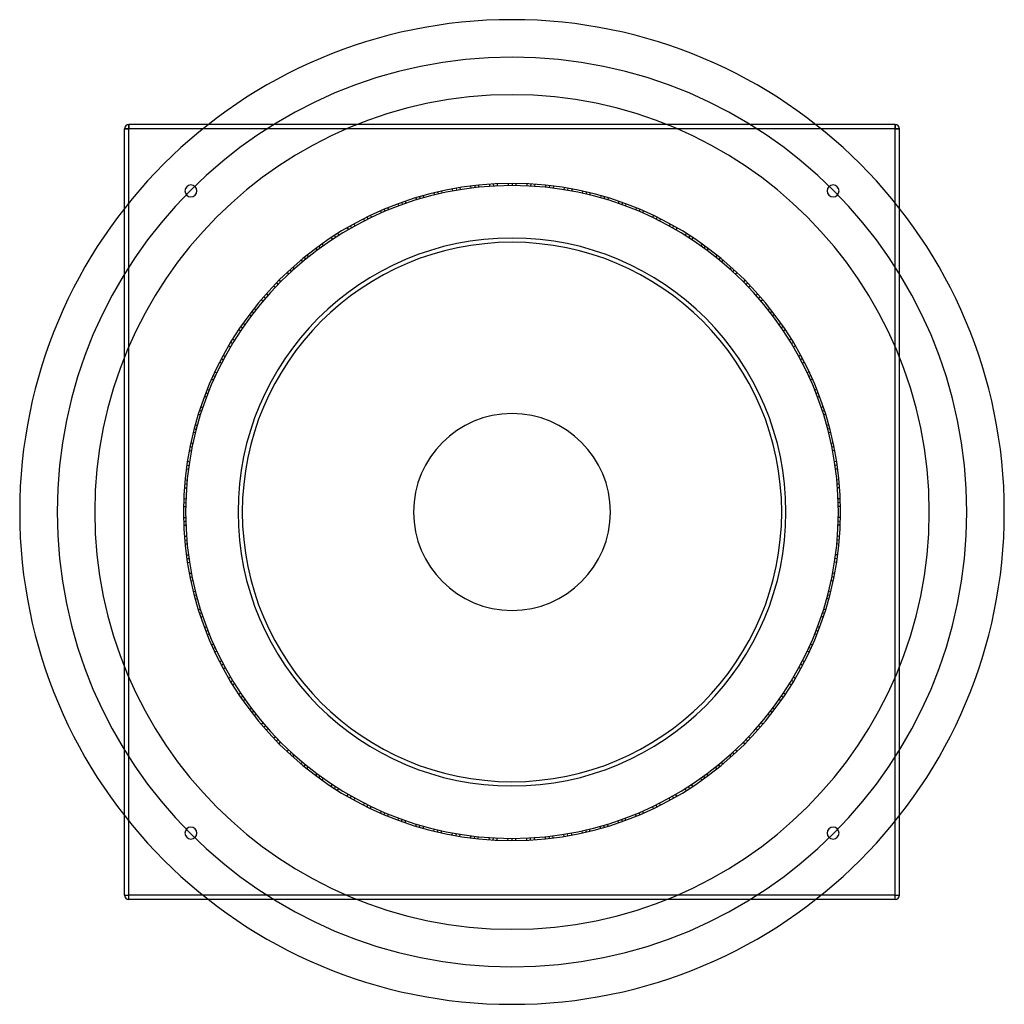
# Model space of a CAD drawing. Header units: millimetres. Extents: x -575 to 575, y -575 to 575.
import ezdxf

# ---------------------------------------------------------------- set-up
doc = ezdxf.new("R2010")
doc.units = ezdxf.units.MM
doc.layers.add('HIDDEN', color=7, linetype='Continuous')
doc.layers.add('THICK', color=7, linetype='Continuous')

msp = doc.modelspace()

# ---------------------------------------------------------------- linework, layer by layer
at = {"layer": 'HIDDEN'}
for p, q in [((-447.5, 452.5), (-447.5, 452.5)), ((-447.5, 447.5), (-447.5, 452.5)), ((354.8, 452.5), (-354.8, 452.5)), ((447.5, 452.5), (447.5, 452.5)), ((447.5, 447.5), (447.5, 452.5)), ((-452.5, 447.5), (-447.5, 447.5)), ((-452.5, 447.5), (-452.5, 447.5)), ((-447.5, -447.5), (-447.5, 447.5)), ((447.5, 447.5), (-447.5, 447.5)), ((361.1, 447.5), (-361.1, 447.5)), ((447.5, -447.5), (447.5, 447.5)), ((447.5, 447.5), (452.5, 447.5)), ((452.5, 447.5), (452.5, 447.5)), ((-48.3, 380.7), (-47.9, 378.2)), ((-48.3, 380.7), (-47.9, 378.2)), ((-48.3, 380.7), (-47.9, 378.2)), ((-43.6, 381.3), (-43.4, 378.8)), ((-43.6, 381.3), (-43.4, 378.8)), ((-43.6, 381.3), (-43.4, 378.8)), ((-43.6, 381.3), (-43.4, 378.8)), ((-39.2, 381.7), (-39.1, 379.2)), ((-39.2, 381.7), (-39.1, 379.2)), ((-39.2, 381.7), (-39.1, 379.2)), ((-26.3, 382.8), (-26.2, 380.4)), ((-26.3, 382.8), (-26.2, 380.4)), ((-21.9, 383.1), (-21.8, 380.6)), ((-21.9, 383.1), (-21.8, 380.6)), ((-21.9, 383.1), (-21.8, 380.6)), ((-21.9, 383.1), (-21.8, 380.6)), ((-21.9, 383.1), (-21.8, 380.6)), ((-21.9, 383.1), (-21.8, 380.6)), ((-17.2, 383.4), (-17.4, 380.9)), ((-17.2, 383.4), (-17.4, 380.9)), ((-4.6, 383.7), (-4.4, 381.2)), ((-4.6, 383.7), (-4.4, 381.2)), ((-4.6, 383.7), (-4.4, 381.2)), ((0.2, 383.7), (0, 381.2)), ((0.2, 383.7), (0, 381.2)), ((0.2, 383.7), (0, 381.2)), ((0.2, 383.7), (0, 381.2)), ((4.6, 383.7), (4.4, 381.2)), ((4.6, 383.7), (4.4, 381.2)), ((4.6, 383.7), (4.4, 381.2)), ((17.5, 383.3), (17.4, 380.9)), ((17.5, 383.3), (17.4, 380.9)), ((21.9, 383.1), (21.8, 380.6)), ((21.9, 383.1), (21.8, 380.6)), ((21.9, 383.1), (21.8, 380.6)), ((21.9, 383.1), (21.8, 380.6)), ((21.9, 383.1), (21.8, 380.6)), ((21.9, 383.1), (21.8, 380.6)), ((26.6, 382.8), (26.2, 380.4)), ((26.6, 382.8), (26.2, 380.4)), ((39.2, 381.7), (39.1, 379.2)), ((39.2, 381.7), (39.1, 379.2)), ((39.2, 381.7), (39.1, 379.2)), ((43.9, 381.2), (43.5, 378.8)), ((43.9, 381.2), (43.5, 378.8)), ((43.9, 381.2), (43.5, 378.8)), ((43.9, 381.2), (43.5, 378.8)), ((48.3, 380.7), (47.9, 378.2)), ((48.3, 380.7), (47.9, 378.2)), ((48.3, 380.7), (47.9, 378.2)), ((-108.1, 368.2), (-107.4, 365.8)), ((-108.1, 368.2), (-107.4, 365.8)), ((-108.1, 368.2), (-107.4, 365.8)), ((-108.1, 368.2), (-107.4, 365.8)), ((-108.1, 368.2), (-107.4, 365.8)), ((-108.1, 368.2), (-107.4, 365.8)), ((-103.6, 369.5), (-103.2, 367)), ((-103.6, 369.5), (-103.2, 367)), ((-91.4, 372.7), (-90.7, 370.3)), ((-91.4, 372.7), (-90.7, 370.3)), ((-91.4, 372.7), (-90.7, 370.3)), ((-86.7, 373.8), (-86.3, 371.3)), ((-86.7, 373.8), (-86.3, 371.3)), ((-86.7, 373.8), (-86.3, 371.3)), ((-86.7, 373.8), (-86.3, 371.3)), ((-82.5, 374.8), (-82, 372.3)), ((-82.5, 374.8), (-82, 372.3)), ((-82.5, 374.8), (-82, 372.3)), ((-69.8, 377.4), (-69.3, 374.9)), ((-69.8, 377.4), (-69.3, 374.9)), ((-65.4, 378.1), (-65, 375.7)), ((-65.4, 378.1), (-65, 375.7)), ((-65.4, 378.1), (-65, 375.7)), ((-65.4, 378.1), (-65, 375.7)), ((-65.4, 378.1), (-65, 375.7)), ((-65.4, 378.1), (-65, 375.7)), ((-60.8, 378.9), (-60.7, 376.4)), ((-60.8, 378.9), (-60.7, 376.4)), ((61.1, 378.9), (60.7, 376.4)), ((61.1, 378.9), (60.7, 376.4)), ((65.4, 378.1), (65, 375.7)), ((65.4, 378.1), (65, 375.7)), ((65.4, 378.1), (65, 375.7)), ((65.4, 378.1), (65, 375.7)), ((65.4, 378.1), (65, 375.7)), ((65.4, 378.1), (65, 375.7)), ((70.1, 377.3), (69.4, 374.9)), ((70.1, 377.3), (69.4, 374.9)), ((82.5, 374.8), (82, 372.3)), ((82.5, 374.8), (82, 372.3)), ((82.5, 374.8), (82, 372.3)), ((87.1, 373.7), (86.4, 371.3)), ((87.1, 373.7), (86.4, 371.3)), ((87.1, 373.7), (86.4, 371.3)), ((87.1, 373.7), (86.4, 371.3)), ((91.4, 372.7), (90.7, 370.3)), ((91.4, 372.7), (90.7, 370.3)), ((91.4, 372.7), (90.7, 370.3)), ((103.9, 369.4), (103.2, 367)), ((103.9, 369.4), (103.2, 367)), ((108.1, 368.2), (107.4, 365.8)), ((108.1, 368.2), (107.4, 365.8)), ((108.1, 368.2), (107.4, 365.8)), ((108.1, 368.2), (107.4, 365.8)), ((108.1, 368.2), (107.4, 365.8)), ((108.1, 368.2), (107.4, 365.8)), ((-447.5, -361.1), (-447.5, 361.1)), ((-133.3, 359.9), (-132.3, 357.6)), ((-133.3, 359.9), (-132.3, 357.6)), ((-133.3, 359.9), (-132.3, 357.6)), ((-128.8, 361.5), (-128.1, 359.1)), ((-128.8, 361.5), (-128.1, 359.1)), ((-128.8, 361.5), (-128.1, 359.1)), ((-128.8, 361.5), (-128.1, 359.1)), ((-124.6, 362.9), (-123.9, 360.5)), ((-124.6, 362.9), (-123.9, 360.5)), ((-124.6, 362.9), (-123.9, 360.5)), ((-112.3, 366.9), (-111.6, 364.5)), ((-112.3, 366.9), (-111.6, 364.5)), ((112.6, 366.9), (111.6, 364.5)), ((112.6, 366.9), (111.6, 364.5)), ((124.6, 362.9), (123.9, 360.5)), ((124.6, 362.9), (123.9, 360.5)), ((124.6, 362.9), (123.9, 360.5)), ((129.1, 361.4), (128.1, 359.1)), ((129.1, 361.4), (128.1, 359.1)), ((129.1, 361.4), (128.1, 359.1)), ((129.1, 361.4), (128.1, 359.1)), ((133.3, 359.9), (132.3, 357.6)), ((133.3, 359.9), (132.3, 357.6)), ((133.3, 359.9), (132.3, 357.6)), ((447.5, -361.1), (447.5, 361.1)), ((-452.5, -354.8), (-452.5, 354.8)), ((-165.2, 346.4), (-164.2, 344.1)), ((-165.2, 346.4), (-164.2, 344.1)), ((-165.2, 346.4), (-164.2, 344.1)), ((-153.4, 351.7), (-152.4, 349.4)), ((-153.4, 351.7), (-152.4, 349.4)), ((-149.4, 353.5), (-148.4, 351.2)), ((-149.4, 353.5), (-148.4, 351.2)), ((-149.4, 353.5), (-148.4, 351.2)), ((-149.4, 353.5), (-148.4, 351.2)), ((-149.4, 353.5), (-148.4, 351.2)), ((-149.4, 353.5), (-148.4, 351.2)), ((-145, 355.3), (-144.3, 352.9)), ((-145, 355.3), (-144.3, 352.9)), ((145.3, 355.2), (144.3, 352.9)), ((145.3, 355.2), (144.3, 352.9)), ((149.4, 353.5), (148.4, 351.2)), ((149.4, 353.5), (148.4, 351.2)), ((149.4, 353.5), (148.4, 351.2)), ((149.4, 353.5), (148.4, 351.2)), ((149.4, 353.5), (148.4, 351.2)), ((149.4, 353.5), (148.4, 351.2)), ((153.7, 351.6), (152.5, 349.4)), ((153.7, 351.6), (152.5, 349.4)), ((165.2, 346.4), (164.2, 344.1)), ((165.2, 346.4), (164.2, 344.1)), ((165.2, 346.4), (164.2, 344.1)), ((452.5, -354.8), (452.5, 354.8)), ((-188.7, 334.1), (-187.5, 332)), ((-188.7, 334.1), (-187.5, 332)), ((-188.7, 334.1), (-187.5, 332)), ((-188.7, 334.1), (-187.5, 332)), ((-188.7, 334.1), (-187.5, 332)), ((-188.7, 334.1), (-187.5, 332)), ((-184.6, 336.4), (-183.6, 334.1)), ((-184.6, 336.4), (-183.6, 334.1)), ((-173.4, 342.3), (-172.2, 340.2)), ((-173.4, 342.3), (-172.2, 340.2)), ((-173.4, 342.3), (-172.2, 340.2)), ((-169.2, 344.5), (-168.2, 342.1)), ((-169.2, 344.5), (-168.2, 342.1)), ((-169.2, 344.5), (-168.2, 342.1)), ((-169.2, 344.5), (-168.2, 342.1)), ((169.5, 344.3), (168.2, 342.1)), ((169.5, 344.3), (168.2, 342.1)), ((169.5, 344.3), (168.2, 342.1)), ((169.5, 344.3), (168.2, 342.1)), ((173.4, 342.3), (172.2, 340.2)), ((173.4, 342.3), (172.2, 340.2)), ((173.4, 342.3), (172.2, 340.2)), ((184.9, 336.3), (183.6, 334.1)), ((184.9, 336.3), (183.6, 334.1)), ((188.7, 334.1), (187.5, 332)), ((188.7, 334.1), (187.5, 332)), ((188.7, 334.1), (187.5, 332)), ((188.7, 334.1), (187.5, 332)), ((188.7, 334.1), (187.5, 332)), ((188.7, 334.1), (187.5, 332)), ((-207.3, 322.9), (-206.1, 320.7)), ((-207.3, 322.9), (-206.1, 320.7)), ((-207.3, 322.9), (-206.1, 320.7)), ((-207.3, 322.9), (-206.1, 320.7)), ((-203.6, 325.3), (-202.4, 323.1)), ((-203.6, 325.3), (-202.4, 323.1)), ((-203.6, 325.3), (-202.4, 323.1)), ((-192.5, 332), (-191.3, 329.8)), ((-192.5, 332), (-191.3, 329.8)), ((192.8, 331.8), (191.3, 329.8)), ((192.8, 331.8), (191.3, 329.8)), ((203.6, 325.3), (202.4, 323.1)), ((203.6, 325.3), (202.4, 323.1)), ((203.6, 325.3), (202.4, 323.1)), ((207.6, 322.7), (206.1, 320.7)), ((207.6, 322.7), (206.1, 320.7)), ((207.6, 322.7), (206.1, 320.7)), ((207.6, 322.7), (206.1, 320.7)), ((-221.7, 313.2), (-220.5, 311)), ((-221.7, 313.2), (-220.5, 311)), ((-211.3, 320.3), (-209.8, 318.3)), ((-211.3, 320.3), (-209.8, 318.3)), ((-211.3, 320.3), (-209.8, 318.3)), ((211.3, 320.3), (209.8, 318.3)), ((211.3, 320.3), (209.8, 318.3)), ((211.3, 320.3), (209.8, 318.3)), ((222, 313), (220.5, 311)), ((222, 313), (220.5, 311)), ((-239.4, 300), (-237.9, 297.9)), ((-239.4, 300), (-237.9, 297.9)), ((-239.4, 300), (-237.9, 297.9)), ((-229.1, 307.9), (-227.6, 305.8)), ((-229.1, 307.9), (-227.6, 305.8)), ((-225.6, 310.5), (-224.1, 308.4)), ((-225.6, 310.5), (-224.1, 308.4)), ((-225.6, 310.5), (-224.1, 308.4)), ((-225.6, 310.5), (-224.1, 308.4)), ((-225.6, 310.5), (-224.1, 308.4)), ((-225.6, 310.5), (-224.1, 308.4)), ((225.6, 310.5), (224.1, 308.4)), ((225.6, 310.5), (224.1, 308.4)), ((225.6, 310.5), (224.1, 308.4)), ((225.6, 310.5), (224.1, 308.4)), ((225.6, 310.5), (224.1, 308.4)), ((225.6, 310.5), (224.1, 308.4)), ((229.3, 307.7), (227.6, 305.8)), ((229.3, 307.7), (227.6, 305.8)), ((239.4, 300), (237.9, 297.9)), ((239.4, 300), (237.9, 297.9)), ((239.4, 300), (237.9, 297.9)), ((-246.4, 294.2), (-244.8, 292.3)), ((-246.4, 294.2), (-244.8, 292.3)), ((-246.4, 294.2), (-244.8, 292.3)), ((-242.8, 297.2), (-241.3, 295.2)), ((-242.8, 297.2), (-241.3, 295.2)), ((-242.8, 297.2), (-241.3, 295.2)), ((-242.8, 297.2), (-241.3, 295.2)), ((243.1, 297), (241.4, 295.1)), ((243.1, 297), (241.4, 295.1)), ((243.1, 297), (241.4, 295.1)), ((243.1, 297), (241.4, 295.1)), ((246.4, 294.2), (244.8, 292.3)), ((246.4, 294.2), (244.8, 292.3)), ((246.4, 294.2), (244.8, 292.3)), ((-262.7, 279.7), (-261, 277.9)), ((-262.7, 279.7), (-261, 277.9)), ((-259.5, 282.7), (-257.8, 280.9)), ((-259.5, 282.7), (-257.8, 280.9)), ((-259.5, 282.7), (-257.8, 280.9)), ((-259.5, 282.7), (-257.8, 280.9)), ((-259.5, 282.7), (-257.8, 280.9)), ((-259.5, 282.7), (-257.8, 280.9)), ((-256, 285.9), (-254.5, 283.8)), ((-256, 285.9), (-254.5, 283.8)), ((256.2, 285.7), (254.5, 283.8)), ((256.2, 285.7), (254.5, 283.8)), ((259.5, 282.7), (257.8, 280.9)), ((259.5, 282.7), (257.8, 280.9)), ((259.5, 282.7), (257.8, 280.9)), ((259.5, 282.7), (257.8, 280.9)), ((259.5, 282.7), (257.8, 280.9)), ((259.5, 282.7), (257.8, 280.9)), ((262.9, 279.5), (261, 277.9)), ((262.9, 279.5), (261, 277.9)), ((-275.1, 267.6), (-273.4, 265.7)), ((-275.1, 267.6), (-273.4, 265.7)), ((-275.1, 267.6), (-273.4, 265.7)), ((-275.1, 267.6), (-273.4, 265.7)), ((-272, 270.7), (-270.3, 268.9)), ((-272, 270.7), (-270.3, 268.9)), ((-272, 270.7), (-270.3, 268.9)), ((272, 270.7), (270.3, 268.9)), ((272, 270.7), (270.3, 268.9)), ((272, 270.7), (270.3, 268.9)), ((275.3, 267.3), (273.4, 265.7)), ((275.3, 267.3), (273.4, 265.7)), ((275.3, 267.3), (273.4, 265.7)), ((275.3, 267.3), (273.4, 265.7)), ((-286.9, 254.8), (-285.2, 253)), ((-286.9, 254.8), (-285.2, 253)), ((-278.4, 264.1), (-276.5, 262.5)), ((-278.4, 264.1), (-276.5, 262.5)), ((-278.4, 264.1), (-276.5, 262.5)), ((278.4, 264.1), (276.5, 262.5)), ((278.4, 264.1), (276.5, 262.5)), ((278.4, 264.1), (276.5, 262.5)), ((287.1, 254.6), (285.2, 253)), ((287.1, 254.6), (285.2, 253)), ((-292.9, 248), (-291, 246.3)), ((-292.9, 248), (-291, 246.3)), ((-290, 251.3), (-288.1, 249.7)), ((-290, 251.3), (-288.1, 249.7)), ((-290, 251.3), (-288.1, 249.7)), ((-290, 251.3), (-288.1, 249.7)), ((-290, 251.3), (-288.1, 249.7)), ((-290, 251.3), (-288.1, 249.7)), ((290, 251.3), (288.1, 249.7)), ((290, 251.3), (288.1, 249.7)), ((290, 251.3), (288.1, 249.7)), ((290, 251.3), (288.1, 249.7)), ((290, 251.3), (288.1, 249.7)), ((290, 251.3), (288.1, 249.7)), ((293.1, 247.7), (291, 246.3)), ((293.1, 247.7), (291, 246.3)), ((-306.7, 230.7), (-304.6, 229.3)), ((-306.7, 230.7), (-304.6, 229.3)), ((-306.7, 230.7), (-304.6, 229.3)), ((-303.8, 234.5), (-301.9, 232.8)), ((-303.8, 234.5), (-301.9, 232.8)), ((-303.8, 234.5), (-301.9, 232.8)), ((-303.8, 234.5), (-301.9, 232.8)), ((-301.1, 237.9), (-299.2, 236.3)), ((-301.1, 237.9), (-299.2, 236.3)), ((-301.1, 237.9), (-299.2, 236.3)), ((301.1, 237.9), (299.2, 236.3)), ((301.1, 237.9), (299.2, 236.3)), ((301.1, 237.9), (299.2, 236.3)), ((304, 234.2), (301.9, 232.8)), ((304, 234.2), (301.9, 232.8)), ((304, 234.2), (301.9, 232.8)), ((304, 234.2), (301.9, 232.8)), ((306.7, 230.7), (304.6, 229.3)), ((306.7, 230.7), (304.6, 229.3)), ((306.7, 230.7), (304.6, 229.3)), ((-314.1, 220.5), (-312.2, 218.8)), ((-314.1, 220.5), (-312.2, 218.8)), ((314.3, 220.2), (312.2, 218.8)), ((314.3, 220.2), (312.2, 218.8)), ((-319.2, 213), (-317.2, 211.6)), ((-319.2, 213), (-317.2, 211.6)), ((-316.8, 216.6), (-314.7, 215.2)), ((-316.8, 216.6), (-314.7, 215.2)), ((-316.8, 216.6), (-314.7, 215.2)), ((-316.8, 216.6), (-314.7, 215.2)), ((-316.8, 216.6), (-314.7, 215.2)), ((-316.8, 216.6), (-314.7, 215.2)), ((316.8, 216.6), (314.7, 215.2)), ((316.8, 216.6), (314.7, 215.2)), ((316.8, 216.6), (314.7, 215.2)), ((316.8, 216.6), (314.7, 215.2)), ((316.8, 216.6), (314.7, 215.2)), ((316.8, 216.6), (314.7, 215.2)), ((319.4, 212.7), (317.2, 211.5)), ((319.4, 212.7), (317.2, 211.5)), ((-328.5, 198.3), (-326.5, 196.9)), ((-328.5, 198.3), (-326.5, 196.9)), ((-328.5, 198.3), (-326.5, 196.9)), ((-328.5, 198.3), (-326.5, 196.9)), ((-326.2, 202.1), (-324.2, 200.7)), ((-326.2, 202.1), (-324.2, 200.7)), ((-326.2, 202.1), (-324.2, 200.7)), ((326.2, 202.1), (324.2, 200.7)), ((326.2, 202.1), (324.2, 200.7)), ((326.2, 202.1), (324.2, 200.7)), ((328.7, 198), (326.5, 196.8)), ((328.7, 198), (326.5, 196.8)), ((328.7, 198), (326.5, 196.8)), ((328.7, 198), (326.5, 196.8)), ((-331, 194.2), (-328.8, 193.1)), ((-331, 194.2), (-328.8, 193.1)), ((-331, 194.2), (-328.8, 193.1)), ((331, 194.2), (328.8, 193.1)), ((331, 194.2), (328.8, 193.1)), ((331, 194.2), (328.8, 193.1)), ((-341.4, 175.2), (-339.2, 174)), ((-341.4, 175.2), (-339.2, 174)), ((-339.4, 179.1), (-337.2, 177.9)), ((-339.4, 179.1), (-337.2, 177.9)), ((-339.4, 179.1), (-337.2, 177.9)), ((-339.4, 179.1), (-337.2, 177.9)), ((-339.4, 179.1), (-337.2, 177.9)), ((-339.4, 179.1), (-337.2, 177.9)), ((-337.2, 183.2), (-335.1, 181.8)), ((-337.2, 183.2), (-335.1, 181.8)), ((337.3, 183), (335.1, 181.8)), ((337.3, 183), (335.1, 181.8)), ((339.4, 179.1), (337.2, 177.9)), ((339.4, 179.1), (337.2, 177.9)), ((339.4, 179.1), (337.2, 177.9)), ((339.4, 179.1), (337.2, 177.9)), ((339.4, 179.1), (337.2, 177.9)), ((339.4, 179.1), (337.2, 177.9)), ((341.6, 174.9), (339.2, 174)), ((341.6, 174.9), (339.2, 174)), ((-347.1, 163.6), (-344.9, 162.4)), ((-347.1, 163.6), (-344.9, 162.4)), ((-347.1, 163.6), (-344.9, 162.4)), ((347.1, 163.6), (344.9, 162.4)), ((347.1, 163.6), (344.9, 162.4)), ((347.1, 163.6), (344.9, 162.4)), ((-350.9, 155.2), (-348.6, 154.3)), ((-350.9, 155.2), (-348.6, 154.3)), ((-350.9, 155.2), (-348.6, 154.3)), ((-349, 159.6), (-346.8, 158.4)), ((-349, 159.6), (-346.8, 158.4)), ((-349, 159.6), (-346.8, 158.4)), ((-349, 159.6), (-346.8, 158.4)), ((349.1, 159.3), (346.8, 158.3)), ((349.1, 159.3), (346.8, 158.3)), ((349.1, 159.3), (346.8, 158.3)), ((349.1, 159.3), (346.8, 158.3)), ((350.9, 155.2), (348.6, 154.3)), ((350.9, 155.2), (348.6, 154.3)), ((350.9, 155.2), (348.6, 154.3)), ((-357.6, 139.2), (-355.3, 138.3)), ((-357.6, 139.2), (-355.3, 138.3)), ((-357.6, 139.2), (-355.3, 138.3)), ((-357.6, 139.2), (-355.3, 138.3)), ((-357.6, 139.2), (-355.3, 138.3)), ((-357.6, 139.2), (-355.3, 138.3)), ((-355.9, 143.6), (-353.6, 142.4)), ((-355.9, 143.6), (-353.6, 142.4)), ((356, 143.3), (353.7, 142.4)), ((356, 143.3), (353.7, 142.4)), ((357.6, 139.2), (355.3, 138.3)), ((357.6, 139.2), (355.3, 138.3)), ((357.6, 139.2), (355.3, 138.3)), ((357.6, 139.2), (355.3, 138.3)), ((357.6, 139.2), (355.3, 138.3)), ((357.6, 139.2), (355.3, 138.3)), ((-359.2, 135.1), (-356.8, 134.2)), ((-359.2, 135.1), (-356.8, 134.2)), ((359.3, 134.8), (356.9, 134.2)), ((359.3, 134.8), (356.9, 134.2)), ((-364.9, 118.8), (-362.6, 117.8)), ((-364.9, 118.8), (-362.6, 117.8)), ((-364.9, 118.8), (-362.6, 117.8)), ((-364.9, 118.8), (-362.6, 117.8)), ((-363.5, 122.9), (-361.2, 122)), ((-363.5, 122.9), (-361.2, 122)), ((-363.5, 122.9), (-361.2, 122)), ((363.5, 122.9), (361.2, 122)), ((363.5, 122.9), (361.2, 122)), ((363.5, 122.9), (361.2, 122)), ((365, 118.4), (362.6, 117.8)), ((365, 118.4), (362.6, 117.8)), ((365, 118.4), (362.6, 117.8)), ((365, 118.4), (362.6, 117.8)), ((-366.4, 114.2), (-363.9, 113.6)), ((-366.4, 114.2), (-363.9, 113.6)), ((-366.4, 114.2), (-363.9, 113.6)), ((366.4, 114.2), (363.9, 113.6)), ((366.4, 114.2), (363.9, 113.6)), ((366.4, 114.2), (363.9, 113.6)), ((-372.2, 93.3), (-369.8, 92.7)), ((-372.2, 93.3), (-369.8, 92.7)), ((-371.1, 97.6), (-368.7, 96.9)), ((-371.1, 97.6), (-368.7, 96.9)), ((-371.1, 97.6), (-368.7, 96.9)), ((-371.1, 97.6), (-368.7, 96.9)), ((-371.1, 97.6), (-368.7, 96.9)), ((-371.1, 97.6), (-368.7, 96.9)), ((-369.9, 102.1), (-367.6, 101.2)), ((-369.9, 102.1), (-367.6, 101.2)), ((370, 101.8), (367.6, 101.2)), ((370, 101.8), (367.6, 101.2)), ((371.1, 97.6), (368.7, 96.9)), ((371.1, 97.6), (368.7, 96.9)), ((371.1, 97.6), (368.7, 96.9)), ((371.1, 97.6), (368.7, 96.9)), ((371.1, 97.6), (368.7, 96.9)), ((371.1, 97.6), (368.7, 96.9)), ((372.3, 93), (369.8, 92.6)), ((372.3, 93), (369.8, 92.6)), ((-375.2, 80.7), (-372.8, 80.1)), ((-375.2, 80.7), (-372.8, 80.1)), ((-375.2, 80.7), (-372.8, 80.1)), ((375.2, 80.7), (372.8, 80.1)), ((375.2, 80.7), (372.8, 80.1)), ((375.2, 80.7), (372.8, 80.1)), ((-377, 71.7), (-374.5, 71.4)), ((-377, 71.7), (-374.5, 71.4)), ((-377, 71.7), (-374.5, 71.4)), ((-376.1, 76.4), (-373.7, 75.7)), ((-376.1, 76.4), (-373.7, 75.7)), ((-376.1, 76.4), (-373.7, 75.7)), ((-376.1, 76.4), (-373.7, 75.7)), ((376.1, 76), (373.7, 75.7)), ((376.1, 76), (373.7, 75.7)), ((376.1, 76), (373.7, 75.7)), ((376.1, 76), (373.7, 75.7)), ((377, 71.7), (374.5, 71.4)), ((377, 71.7), (374.5, 71.4)), ((377, 71.7), (374.5, 71.4)), ((-379.1, 59.3), (-376.7, 58.6)), ((-379.1, 59.3), (-376.7, 58.6)), ((379.2, 59), (376.7, 58.6)), ((379.2, 59), (376.7, 58.6)), ((-380.4, 50.3), (-378, 49.9)), ((-380.4, 50.3), (-378, 49.9)), ((-379.8, 54.6), (-377.4, 54.3)), ((-379.8, 54.6), (-377.4, 54.3)), ((-379.8, 54.6), (-377.4, 54.3)), ((-379.8, 54.6), (-377.4, 54.3)), ((-379.8, 54.6), (-377.4, 54.3)), ((-379.8, 54.6), (-377.4, 54.3)), ((379.8, 54.6), (377.4, 54.3)), ((379.8, 54.6), (377.4, 54.3)), ((379.8, 54.6), (377.4, 54.3)), ((379.8, 54.6), (377.4, 54.3)), ((379.8, 54.6), (377.4, 54.3)), ((379.8, 54.6), (377.4, 54.3)), ((380.5, 50), (378, 49.9)), ((380.5, 50), (378, 49.9)), ((-381.9, 37.4), (-379.4, 37)), ((-381.9, 37.4), (-379.4, 37)), ((-381.9, 37.4), (-379.4, 37)), ((381.9, 37.4), (379.4, 37)), ((381.9, 37.4), (379.4, 37)), ((381.9, 37.4), (379.4, 37)), ((-382.7, 28.3), (-380.2, 28.2)), ((-382.7, 28.3), (-380.2, 28.2)), ((-382.7, 28.3), (-380.2, 28.2)), ((-382.3, 33), (-379.8, 32.7)), ((-382.3, 33), (-379.8, 32.7)), ((-382.3, 33), (-379.8, 32.7)), ((-382.3, 33), (-379.8, 32.7)), ((382.4, 32.7), (379.9, 32.6)), ((382.4, 32.7), (379.9, 32.6)), ((382.4, 32.7), (379.9, 32.6)), ((382.4, 32.7), (379.9, 32.6)), ((382.7, 28.3), (380.2, 28.2)), ((382.7, 28.3), (380.2, 28.2)), ((382.7, 28.3), (380.2, 28.2)), ((-383.4, 15.7), (-380.9, 15.3)), ((-383.4, 15.7), (-380.9, 15.3)), ((383.4, 15.4), (380.9, 15.3)), ((383.4, 15.4), (380.9, 15.3)), ((-383.7, 6.6), (-381.2, 6.5)), ((-383.7, 6.6), (-381.2, 6.5)), ((-383.6, 11), (-381.1, 10.9)), ((-383.6, 11), (-381.1, 10.9)), ((-383.6, 11), (-381.1, 10.9)), ((-383.6, 11), (-381.1, 10.9)), ((-383.6, 11), (-381.1, 10.9)), ((-383.6, 11), (-381.1, 10.9)), ((383.6, 11), (381.1, 10.9)), ((383.6, 11), (381.1, 10.9)), ((383.6, 11), (381.1, 10.9)), ((383.6, 11), (381.1, 10.9)), ((383.6, 11), (381.1, 10.9)), ((383.6, 11), (381.1, 10.9)), ((383.7, 6.3), (381.2, 6.5)), ((383.7, 6.3), (381.2, 6.5)), ((-383.7, -6.4), (-381.2, -6.5)), ((-383.7, -6.4), (-381.2, -6.5)), ((-383.7, -6.4), (-381.2, -6.5)), ((-383.6, -10.8), (-381.1, -10.9)), ((-383.6, -10.8), (-381.1, -10.9)), ((-383.6, -10.8), (-381.1, -10.9)), ((-383.6, -10.8), (-381.1, -10.9)), ((383.6, -11.1), (381.1, -10.9)), ((383.6, -11.1), (381.1, -10.9)), ((383.6, -11.1), (381.1, -10.9)), ((383.6, -11.1), (381.1, -10.9)), ((383.7, -6.4), (381.2, -6.5)), ((383.7, -6.4), (381.2, -6.5)), ((383.7, -6.4), (381.2, -6.5)), ((-383.4, -15.5), (-380.9, -15.3)), ((-383.4, -15.5), (-380.9, -15.3)), ((-383.4, -15.5), (-380.9, -15.3)), ((383.4, -15.5), (380.9, -15.3)), ((383.4, -15.5), (380.9, -15.3)), ((383.4, -15.5), (380.9, -15.3)), ((-382.7, -28.2), (-380.2, -28.2)), ((-382.7, -28.2), (-380.2, -28.2)), ((-382.3, -32.8), (-379.9, -32.6)), ((-382.3, -32.8), (-379.9, -32.6)), ((-382.3, -32.8), (-379.9, -32.6)), ((-382.3, -32.8), (-379.9, -32.6)), ((-382.3, -32.8), (-379.9, -32.6)), ((-382.3, -32.8), (-379.9, -32.6)), ((382.3, -32.8), (379.9, -32.6)), ((382.3, -32.8), (379.9, -32.6)), ((382.3, -32.8), (379.9, -32.6)), ((382.3, -32.8), (379.9, -32.6)), ((382.3, -32.8), (379.9, -32.6)), ((382.3, -32.8), (379.9, -32.6)), ((382.7, -28.5), (380.2, -28.2)), ((382.7, -28.5), (380.2, -28.2)), ((-381.9, -37.2), (-379.4, -37)), ((-381.9, -37.2), (-379.4, -37)), ((381.9, -37.5), (379.4, -37)), ((381.9, -37.5), (379.4, -37)), ((-380.5, -50.1), (-378, -49.9)), ((-380.5, -50.1), (-378, -49.9)), ((-380.5, -50.1), (-378, -49.9)), ((-379.9, -54.4), (-377.4, -54.2)), ((-379.9, -54.4), (-377.4, -54.2)), ((-379.9, -54.4), (-377.4, -54.2)), ((-379.9, -54.4), (-377.4, -54.2)), ((379.8, -54.8), (377.4, -54.3)), ((379.8, -54.8), (377.4, -54.3)), ((379.8, -54.8), (377.4, -54.3)), ((379.8, -54.8), (377.4, -54.3)), ((380.5, -50.1), (378, -49.9)), ((380.5, -50.1), (378, -49.9)), ((380.5, -50.1), (378, -49.9)), ((-379.2, -59.1), (-376.7, -58.6)), ((-379.2, -59.1), (-376.7, -58.6)), ((-379.2, -59.1), (-376.7, -58.6)), ((379.2, -59.1), (376.7, -58.6)), ((379.2, -59.1), (376.7, -58.6)), ((379.2, -59.1), (376.7, -58.6)), ((-377, -71.6), (-374.5, -71.4)), ((-377, -71.6), (-374.5, -71.4)), ((-376.1, -76.2), (-373.7, -75.7)), ((-376.1, -76.2), (-373.7, -75.7)), ((-376.1, -76.2), (-373.7, -75.7)), ((-376.1, -76.2), (-373.7, -75.7)), ((-376.1, -76.2), (-373.7, -75.7)), ((-376.1, -76.2), (-373.7, -75.7)), ((-375.2, -80.5), (-372.8, -80)), ((-375.2, -80.5), (-372.8, -80)), ((375.1, -80.8), (372.8, -80)), ((375.1, -80.8), (372.8, -80)), ((376.1, -76.2), (373.7, -75.7)), ((376.1, -76.2), (373.7, -75.7)), ((376.1, -76.2), (373.7, -75.7)), ((376.1, -76.2), (373.7, -75.7)), ((376.1, -76.2), (373.7, -75.7)), ((376.1, -76.2), (373.7, -75.7)), ((377, -71.9), (374.5, -71.4)), ((377, -71.9), (374.5, -71.4)), ((-372.3, -93.1), (-369.8, -92.6)), ((-372.3, -93.1), (-369.8, -92.6)), ((-372.3, -93.1), (-369.8, -92.6)), ((-371.2, -97.4), (-368.7, -96.9)), ((-371.2, -97.4), (-368.7, -96.9)), ((-371.2, -97.4), (-368.7, -96.9)), ((-371.2, -97.4), (-368.7, -96.9)), ((-370, -102), (-367.6, -101.2)), ((-370, -102), (-367.6, -101.2)), ((-370, -102), (-367.6, -101.2)), ((370, -102), (367.6, -101.2)), ((370, -102), (367.6, -101.2)), ((370, -102), (367.6, -101.2)), ((371.1, -97.7), (368.7, -97)), ((371.1, -97.7), (368.7, -97)), ((371.1, -97.7), (368.7, -97)), ((371.1, -97.7), (368.7, -97)), ((372.3, -93.1), (369.8, -92.6)), ((372.3, -93.1), (369.8, -92.6)), ((372.3, -93.1), (369.8, -92.6)), ((-366.4, -114.1), (-363.9, -113.6)), ((-366.4, -114.1), (-363.9, -113.6)), ((366.3, -114.4), (363.9, -113.6)), ((366.3, -114.4), (363.9, -113.6)), ((-365, -118.6), (-362.6, -117.8)), ((-365, -118.6), (-362.6, -117.8)), ((-365, -118.6), (-362.6, -117.8)), ((-365, -118.6), (-362.6, -117.8)), ((-365, -118.6), (-362.6, -117.8)), ((-365, -118.6), (-362.6, -117.8)), ((-363.6, -122.8), (-361.2, -122)), ((-363.6, -122.8), (-361.2, -122)), ((363.5, -123), (361.2, -122)), ((363.5, -123), (361.2, -122)), ((365, -118.6), (362.6, -117.8)), ((365, -118.6), (362.6, -117.8)), ((365, -118.6), (362.6, -117.8)), ((365, -118.6), (362.6, -117.8)), ((365, -118.6), (362.6, -117.8)), ((365, -118.6), (362.6, -117.8)), ((-359.2, -135), (-356.9, -134.2)), ((-359.2, -135), (-356.9, -134.2)), ((-359.2, -135), (-356.9, -134.2)), ((359.2, -135), (356.9, -134.2)), ((359.2, -135), (356.9, -134.2)), ((359.2, -135), (356.9, -134.2)), ((-357.7, -139.1), (-355.3, -138.3)), ((-357.7, -139.1), (-355.3, -138.3)), ((-357.7, -139.1), (-355.3, -138.3)), ((-357.7, -139.1), (-355.3, -138.3)), ((-355.9, -143.5), (-353.6, -142.4)), ((-355.9, -143.5), (-353.6, -142.4)), ((-355.9, -143.5), (-353.6, -142.4)), ((355.9, -143.5), (353.6, -142.4)), ((355.9, -143.5), (353.6, -142.4)), ((355.9, -143.5), (353.6, -142.4)), ((357.5, -139.4), (355.3, -138.4)), ((357.5, -139.4), (355.3, -138.4)), ((357.5, -139.4), (355.3, -138.4)), ((357.5, -139.4), (355.3, -138.4)), ((-351, -155.1), (-348.6, -154.4)), ((-351, -155.1), (-348.6, -154.4)), ((-349.1, -159.4), (-346.8, -158.4)), ((-349.1, -159.4), (-346.8, -158.4)), ((-349.1, -159.4), (-346.8, -158.4)), ((-349.1, -159.4), (-346.8, -158.4)), ((-349.1, -159.4), (-346.8, -158.4)), ((-349.1, -159.4), (-346.8, -158.4)), ((349.1, -159.4), (346.8, -158.4)), ((349.1, -159.4), (346.8, -158.4)), ((349.1, -159.4), (346.8, -158.4)), ((349.1, -159.4), (346.8, -158.4)), ((349.1, -159.4), (346.8, -158.4)), ((349.1, -159.4), (346.8, -158.4)), ((350.9, -155.4), (348.6, -154.4)), ((350.9, -155.4), (348.6, -154.4)), ((-347.2, -163.4), (-344.9, -162.4)), ((-347.2, -163.4), (-344.9, -162.4)), ((347.1, -163.7), (344.9, -162.4)), ((347.1, -163.7), (344.9, -162.4)), ((-341.5, -175), (-339.2, -174)), ((-341.5, -175), (-339.2, -174)), ((-341.5, -175), (-339.2, -174)), ((-339.5, -178.9), (-337.2, -177.9)), ((-339.5, -178.9), (-337.2, -177.9)), ((-339.5, -178.9), (-337.2, -177.9)), ((-339.5, -178.9), (-337.2, -177.9)), ((-337.2, -183.1), (-335.1, -181.8)), ((-337.2, -183.1), (-335.1, -181.8)), ((-337.2, -183.1), (-335.1, -181.8)), ((337.2, -183.1), (335.1, -181.8)), ((337.2, -183.1), (335.1, -181.8)), ((337.2, -183.1), (335.1, -181.8)), ((339.3, -179.2), (337.2, -177.9)), ((339.3, -179.2), (337.2, -177.9)), ((339.3, -179.2), (337.2, -177.9)), ((339.3, -179.2), (337.2, -177.9)), ((341.5, -175), (339.2, -174)), ((341.5, -175), (339.2, -174)), ((341.5, -175), (339.2, -174)), ((-331, -194.1), (-328.7, -193.1)), ((-331, -194.1), (-328.7, -193.1)), ((330.9, -194.4), (328.7, -193.1)), ((330.9, -194.4), (328.7, -193.1)), ((-328.6, -198.2), (-326.5, -196.9)), ((-328.6, -198.2), (-326.5, -196.9)), ((-328.6, -198.2), (-326.5, -196.9)), ((-328.6, -198.2), (-326.5, -196.9)), ((-328.6, -198.2), (-326.5, -196.9)), ((-328.6, -198.2), (-326.5, -196.9)), ((-326.3, -201.9), (-324.2, -200.6)), ((-326.3, -201.9), (-324.2, -200.6)), ((326.2, -202.2), (324.2, -200.6)), ((326.2, -202.2), (324.2, -200.6)), ((328.6, -198.2), (326.5, -196.9)), ((328.6, -198.2), (326.5, -196.9)), ((328.6, -198.2), (326.5, -196.9)), ((328.6, -198.2), (326.5, -196.9)), ((328.6, -198.2), (326.5, -196.9)), ((328.6, -198.2), (326.5, -196.9)), ((-319.3, -212.8), (-317.2, -211.5)), ((-319.3, -212.8), (-317.2, -211.5)), ((-319.3, -212.8), (-317.2, -211.5)), ((-316.9, -216.5), (-314.7, -215.2)), ((-316.9, -216.5), (-314.7, -215.2)), ((-316.9, -216.5), (-314.7, -215.2)), ((-316.9, -216.5), (-314.7, -215.2)), ((316.7, -216.7), (314.7, -215.2)), ((316.7, -216.7), (314.7, -215.2)), ((316.7, -216.7), (314.7, -215.2)), ((316.7, -216.7), (314.7, -215.2)), ((319.3, -212.8), (317.2, -211.5)), ((319.3, -212.8), (317.2, -211.5)), ((319.3, -212.8), (317.2, -211.5)), ((-314.2, -220.4), (-312.2, -218.8)), ((-314.2, -220.4), (-312.2, -218.8)), ((-314.2, -220.4), (-312.2, -218.8)), ((-306.7, -230.6), (-304.6, -229.3)), ((-306.7, -230.6), (-304.6, -229.3)), ((306.6, -230.8), (304.6, -229.3)), ((306.6, -230.8), (304.6, -229.3)), ((314.2, -220.4), (312.2, -218.8)), ((314.2, -220.4), (312.2, -218.8)), ((314.2, -220.4), (312.2, -218.8)), ((-303.9, -234.3), (-301.9, -232.8)), ((-303.9, -234.3), (-301.9, -232.8)), ((-303.9, -234.3), (-301.9, -232.8)), ((-303.9, -234.3), (-301.9, -232.8)), ((-303.9, -234.3), (-301.9, -232.8)), ((-303.9, -234.3), (-301.9, -232.8)), ((-301.2, -237.8), (-299.2, -236.3)), ((-301.2, -237.8), (-299.2, -236.3)), ((301, -238), (299.2, -236.3)), ((301, -238), (299.2, -236.3)), ((303.9, -234.3), (301.9, -232.8)), ((303.9, -234.3), (301.9, -232.8)), ((303.9, -234.3), (301.9, -232.8)), ((303.9, -234.3), (301.9, -232.8)), ((303.9, -234.3), (301.9, -232.8)), ((303.9, -234.3), (301.9, -232.8)), ((-293, -247.8), (-291, -246.3)), ((-293, -247.8), (-291, -246.3)), ((-293, -247.8), (-291, -246.3)), ((-290.1, -251.2), (-288.2, -249.6)), ((-290.1, -251.2), (-288.2, -249.6)), ((-290.1, -251.2), (-288.2, -249.6)), ((-290.1, -251.2), (-288.2, -249.6)), ((-287, -254.7), (-285.2, -253)), ((-287, -254.7), (-285.2, -253)), ((-287, -254.7), (-285.2, -253)), ((287, -254.7), (285.2, -253)), ((287, -254.7), (285.2, -253)), ((287, -254.7), (285.2, -253)), ((289.9, -251.4), (288.1, -249.7)), ((289.9, -251.4), (288.1, -249.7)), ((289.9, -251.4), (288.1, -249.7)), ((289.9, -251.4), (288.1, -249.7)), ((293, -247.8), (291, -246.3)), ((293, -247.8), (291, -246.3)), ((293, -247.8), (291, -246.3)), ((-278.5, -264.1), (-276.5, -262.5)), ((-278.5, -264.1), (-276.5, -262.5)), ((278.2, -264.3), (276.5, -262.5)), ((278.2, -264.3), (276.5, -262.5)), ((-275.2, -267.4), (-273.4, -265.7)), ((-275.2, -267.4), (-273.4, -265.7)), ((-275.2, -267.4), (-273.4, -265.7)), ((-275.2, -267.4), (-273.4, -265.7)), ((-275.2, -267.4), (-273.4, -265.7)), ((-275.2, -267.4), (-273.4, -265.7)), ((-272.1, -270.6), (-270.3, -268.8)), ((-272.1, -270.6), (-270.3, -268.8)), ((271.9, -270.8), (270.3, -268.9)), ((271.9, -270.8), (270.3, -268.9)), ((275.2, -267.4), (273.4, -265.7)), ((275.2, -267.4), (273.4, -265.7)), ((275.2, -267.4), (273.4, -265.7)), ((275.2, -267.4), (273.4, -265.7)), ((275.2, -267.4), (273.4, -265.7)), ((275.2, -267.4), (273.4, -265.7)), ((-262.8, -279.6), (-261, -277.9)), ((-262.8, -279.6), (-261, -277.9)), ((-262.8, -279.6), (-261, -277.9)), ((-259.6, -282.6), (-257.8, -280.9)), ((-259.6, -282.6), (-257.8, -280.9)), ((-259.6, -282.6), (-257.8, -280.9)), ((-259.6, -282.6), (-257.8, -280.9)), ((-256.1, -285.8), (-254.5, -283.9)), ((-256.1, -285.8), (-254.5, -283.9)), ((-256.1, -285.8), (-254.5, -283.9)), ((256.1, -285.8), (254.5, -283.9)), ((256.1, -285.8), (254.5, -283.9)), ((256.1, -285.8), (254.5, -283.9)), ((259.4, -282.8), (257.8, -280.9)), ((259.4, -282.8), (257.8, -280.9)), ((259.4, -282.8), (257.8, -280.9)), ((259.4, -282.8), (257.8, -280.9)), ((262.8, -279.6), (261, -277.9)), ((262.8, -279.6), (261, -277.9)), ((262.8, -279.6), (261, -277.9)), ((-246.5, -294.1), (-244.7, -292.3)), ((-246.5, -294.1), (-244.7, -292.3)), ((-242.9, -297.1), (-241.3, -295.1)), ((-242.9, -297.1), (-241.3, -295.1)), ((-242.9, -297.1), (-241.3, -295.1)), ((-242.9, -297.1), (-241.3, -295.1)), ((-242.9, -297.1), (-241.3, -295.1)), ((-242.9, -297.1), (-241.3, -295.1)), ((-239.5, -299.8), (-237.9, -297.9)), ((-239.5, -299.8), (-237.9, -297.9)), ((239.3, -300), (237.9, -297.9)), ((239.3, -300), (237.9, -297.9)), ((242.9, -297.1), (241.3, -295.1)), ((242.9, -297.1), (241.3, -295.1)), ((242.9, -297.1), (241.3, -295.1)), ((242.9, -297.1), (241.3, -295.1)), ((242.9, -297.1), (241.3, -295.1)), ((242.9, -297.1), (241.3, -295.1)), ((246.3, -294.3), (244.7, -292.3)), ((246.3, -294.3), (244.7, -292.3)), ((-229.2, -307.7), (-227.7, -305.8)), ((-229.2, -307.7), (-227.7, -305.8)), ((-229.2, -307.7), (-227.7, -305.8)), ((-225.7, -310.4), (-224.1, -308.4)), ((-225.7, -310.4), (-224.1, -308.4)), ((-225.7, -310.4), (-224.1, -308.4)), ((-225.7, -310.4), (-224.1, -308.4)), ((225.4, -310.6), (224.1, -308.5)), ((225.4, -310.6), (224.1, -308.5)), ((225.4, -310.6), (224.1, -308.5)), ((225.4, -310.6), (224.1, -308.5)), ((229.2, -307.7), (227.7, -305.8)), ((229.2, -307.7), (227.7, -305.8)), ((229.2, -307.7), (227.7, -305.8)), ((-221.8, -313.1), (-220.5, -311)), ((-221.8, -313.1), (-220.5, -311)), ((-221.8, -313.1), (-220.5, -311)), ((-211.4, -320.3), (-209.8, -318.3)), ((-211.4, -320.3), (-209.8, -318.3)), ((-207.5, -322.8), (-206.1, -320.7)), ((-207.5, -322.8), (-206.1, -320.7)), ((-207.5, -322.8), (-206.1, -320.7)), ((-207.5, -322.8), (-206.1, -320.7)), ((-207.5, -322.8), (-206.1, -320.7)), ((-207.5, -322.8), (-206.1, -320.7)), ((207.5, -322.8), (206.1, -320.7)), ((207.5, -322.8), (206.1, -320.7)), ((207.5, -322.8), (206.1, -320.7)), ((207.5, -322.8), (206.1, -320.7)), ((207.5, -322.8), (206.1, -320.7)), ((207.5, -322.8), (206.1, -320.7)), ((211.2, -320.4), (209.8, -318.3)), ((211.2, -320.4), (209.8, -318.3)), ((221.8, -313.1), (220.5, -311)), ((221.8, -313.1), (220.5, -311)), ((221.8, -313.1), (220.5, -311)), ((-203.8, -325.2), (-202.4, -323.1)), ((-203.8, -325.2), (-202.4, -323.1)), ((-192.7, -331.9), (-191.3, -329.8)), ((-192.7, -331.9), (-191.3, -329.8)), ((-192.7, -331.9), (-191.3, -329.8)), ((-188.9, -334.1), (-187.5, -332)), ((-188.9, -334.1), (-187.5, -332)), ((-188.9, -334.1), (-187.5, -332)), ((-188.9, -334.1), (-187.5, -332)), ((188.6, -334.2), (187.4, -332)), ((188.6, -334.2), (187.4, -332)), ((188.6, -334.2), (187.4, -332)), ((188.6, -334.2), (187.4, -332)), ((192.7, -331.9), (191.3, -329.8)), ((192.7, -331.9), (191.3, -329.8)), ((192.7, -331.9), (191.3, -329.8)), ((203.5, -325.3), (202.4, -323.1)), ((203.5, -325.3), (202.4, -323.1)), ((-184.7, -336.4), (-183.6, -334.1)), ((-184.7, -336.4), (-183.6, -334.1)), ((-184.7, -336.4), (-183.6, -334.1)), ((-173.5, -342.3), (-172.2, -340.2)), ((-173.5, -342.3), (-172.2, -340.2)), ((-169.3, -344.4), (-168.2, -342.1)), ((-169.3, -344.4), (-168.2, -342.1)), ((-169.3, -344.4), (-168.2, -342.1)), ((-169.3, -344.4), (-168.2, -342.1)), ((-169.3, -344.4), (-168.2, -342.1)), ((-169.3, -344.4), (-168.2, -342.1)), ((-165.4, -346.3), (-164.3, -344.1)), ((-165.4, -346.3), (-164.3, -344.1)), ((165.1, -346.4), (164.2, -344.1)), ((165.1, -346.4), (164.2, -344.1)), ((169.3, -344.4), (168.2, -342.1)), ((169.3, -344.4), (168.2, -342.1)), ((169.3, -344.4), (168.2, -342.1)), ((169.3, -344.4), (168.2, -342.1)), ((169.3, -344.4), (168.2, -342.1)), ((169.3, -344.4), (168.2, -342.1)), ((173.3, -342.4), (172.1, -340.2)), ((173.3, -342.4), (172.1, -340.2)), ((184.7, -336.4), (183.6, -334.1)), ((184.7, -336.4), (183.6, -334.1)), ((184.7, -336.4), (183.6, -334.1)), ((-153.6, -351.7), (-152.5, -349.4)), ((-153.6, -351.7), (-152.5, -349.4)), ((-153.6, -351.7), (-152.5, -349.4)), ((-149.5, -353.4), (-148.4, -351.2)), ((-149.5, -353.4), (-148.4, -351.2)), ((-149.5, -353.4), (-148.4, -351.2)), ((-149.5, -353.4), (-148.4, -351.2)), ((-145.2, -355.2), (-144.3, -352.9)), ((-145.2, -355.2), (-144.3, -352.9)), ((-145.2, -355.2), (-144.3, -352.9)), ((145.2, -355.2), (144.3, -352.9)), ((145.2, -355.2), (144.3, -352.9)), ((145.2, -355.2), (144.3, -352.9)), ((149.2, -353.5), (148.4, -351.2)), ((149.2, -353.5), (148.4, -351.2)), ((149.2, -353.5), (148.4, -351.2)), ((149.2, -353.5), (148.4, -351.2)), ((153.6, -351.7), (152.5, -349.4)), ((153.6, -351.7), (152.5, -349.4)), ((153.6, -351.7), (152.5, -349.4)), ((-133.4, -359.8), (-132.3, -357.6)), ((-133.4, -359.8), (-132.3, -357.6)), ((-129, -361.4), (-128.1, -359.1)), ((-129, -361.4), (-128.1, -359.1)), ((-129, -361.4), (-128.1, -359.1)), ((-129, -361.4), (-128.1, -359.1)), ((-129, -361.4), (-128.1, -359.1)), ((-129, -361.4), (-128.1, -359.1)), ((-124.8, -362.9), (-124, -360.5)), ((-124.8, -362.9), (-124, -360.5)), ((-112.5, -366.9), (-111.7, -364.5)), ((-112.5, -366.9), (-111.7, -364.5)), ((-112.5, -366.9), (-111.7, -364.5)), ((-108.3, -368.2), (-107.4, -365.8)), ((-108.3, -368.2), (-107.4, -365.8)), ((-108.3, -368.2), (-107.4, -365.8)), ((-108.3, -368.2), (-107.4, -365.8)), ((-103.7, -369.5), (-103.1, -367)), ((-103.7, -369.5), (-103.1, -367)), ((-103.7, -369.5), (-103.1, -367)), ((103.7, -369.5), (103.1, -367)), ((103.7, -369.5), (103.1, -367)), ((103.7, -369.5), (103.1, -367)), ((107.9, -368.3), (107.4, -365.8)), ((107.9, -368.3), (107.4, -365.8)), ((107.9, -368.3), (107.4, -365.8)), ((107.9, -368.3), (107.4, -365.8)), ((112.5, -366.9), (111.7, -364.5)), ((112.5, -366.9), (111.7, -364.5)), ((112.5, -366.9), (111.7, -364.5)), ((124.5, -363), (124, -360.5)), ((124.5, -363), (124, -360.5)), ((129, -361.4), (128.1, -359.1)), ((129, -361.4), (128.1, -359.1)), ((129, -361.4), (128.1, -359.1)), ((129, -361.4), (128.1, -359.1)), ((129, -361.4), (128.1, -359.1)), ((129, -361.4), (128.1, -359.1)), ((133.1, -359.9), (132.3, -357.6)), ((133.1, -359.9), (132.3, -357.6)), ((-91.5, -372.7), (-90.6, -370.3)), ((-91.5, -372.7), (-90.6, -370.3)), ((-86.9, -373.8), (-86.4, -371.3)), ((-86.9, -373.8), (-86.4, -371.3)), ((-86.9, -373.8), (-86.4, -371.3)), ((-86.9, -373.8), (-86.4, -371.3)), ((-86.9, -373.8), (-86.4, -371.3)), ((-86.9, -373.8), (-86.4, -371.3)), ((-82.6, -374.7), (-82.1, -372.3)), ((-82.6, -374.7), (-82.1, -372.3)), ((-69.9, -377.3), (-69.4, -374.9)), ((-69.9, -377.3), (-69.4, -374.9)), ((-69.9, -377.3), (-69.4, -374.9)), ((-65.6, -378.1), (-65, -375.7)), ((-65.6, -378.1), (-65, -375.7)), ((-65.6, -378.1), (-65, -375.7)), ((-65.6, -378.1), (-65, -375.7)), ((-60.9, -378.9), (-60.6, -376.4)), ((-60.9, -378.9), (-60.6, -376.4)), ((-60.9, -378.9), (-60.6, -376.4)), ((-48.4, -380.7), (-47.8, -378.2)), ((-48.4, -380.7), (-47.8, -378.2)), ((-43.7, -381.2), (-43.5, -378.8)), ((-43.7, -381.2), (-43.5, -378.8)), ((-43.7, -381.2), (-43.5, -378.8)), ((-43.7, -381.2), (-43.5, -378.8)), ((-43.7, -381.2), (-43.5, -378.8)), ((-43.7, -381.2), (-43.5, -378.8)), ((-39.4, -381.7), (-39.1, -379.2)), ((-39.4, -381.7), (-39.1, -379.2)), ((39.1, -381.8), (39.1, -379.2)), ((39.1, -381.8), (39.1, -379.2)), ((43.7, -381.2), (43.5, -378.8)), ((43.7, -381.2), (43.5, -378.8)), ((43.7, -381.2), (43.5, -378.8)), ((43.7, -381.2), (43.5, -378.8)), ((43.7, -381.2), (43.5, -378.8)), ((43.7, -381.2), (43.5, -378.8)), ((48.1, -380.7), (47.8, -378.2)), ((48.1, -380.7), (47.8, -378.2)), ((60.9, -378.9), (60.6, -376.4)), ((60.9, -378.9), (60.6, -376.4)), ((60.9, -378.9), (60.6, -376.4)), ((65.3, -378.2), (65, -375.7)), ((65.3, -378.2), (65, -375.7)), ((65.3, -378.2), (65, -375.7)), ((65.3, -378.2), (65, -375.7)), ((69.9, -377.3), (69.4, -374.9)), ((69.9, -377.3), (69.4, -374.9)), ((69.9, -377.3), (69.4, -374.9)), ((82.3, -374.8), (82, -372.3)), ((82.3, -374.8), (82, -372.3)), ((86.9, -373.8), (86.4, -371.3)), ((86.9, -373.8), (86.4, -371.3)), ((86.9, -373.8), (86.4, -371.3)), ((86.9, -373.8), (86.4, -371.3)), ((86.9, -373.8), (86.4, -371.3)), ((86.9, -373.8), (86.4, -371.3)), ((91.2, -372.8), (90.6, -370.3)), ((91.2, -372.8), (90.6, -370.3)), ((-26.5, -382.8), (-26.2, -380.3)), ((-26.5, -382.8), (-26.2, -380.3)), ((-26.5, -382.8), (-26.2, -380.3)), ((-22.1, -383.1), (-21.8, -380.6)), ((-22.1, -383.1), (-21.8, -380.6)), ((-22.1, -383.1), (-21.8, -380.6)), ((-22.1, -383.1), (-21.8, -380.6)), ((-17.3, -383.4), (-17.3, -380.9)), ((-17.3, -383.4), (-17.3, -380.9)), ((-17.3, -383.4), (-17.3, -380.9)), ((-4.7, -383.7), (-4.4, -381.2)), ((-4.7, -383.7), (-4.4, -381.2)), ((0, -383.8), (0, -381.2)), ((0, -383.8), (0, -381.2)), ((0, -383.8), (0, -381.2)), ((0, -383.8), (0, -381.2)), ((0, -383.8), (0, -381.2)), ((0, -383.8), (0, -381.2)), ((4.4, -383.7), (4.4, -381.2)), ((4.4, -383.7), (4.4, -381.2)), ((17.3, -383.4), (17.3, -380.9)), ((17.3, -383.4), (17.3, -380.9)), ((17.3, -383.4), (17.3, -380.9)), ((21.7, -383.1), (21.7, -380.6)), ((21.7, -383.1), (21.7, -380.6)), ((21.7, -383.1), (21.7, -380.6)), ((21.7, -383.1), (21.7, -380.6)), ((26.5, -382.8), (26.2, -380.3)), ((26.5, -382.8), (26.2, -380.3)), ((26.5, -382.8), (26.2, -380.3)), ((-452.5, -447.5), (-447.5, -447.5)), ((-452.5, -447.5), (-452.5, -447.5)), ((447.5, -447.5), (-447.5, -447.5)), ((-447.5, -452.5), (-447.5, -447.5)), ((361.1, -447.5), (-361.1, -447.5)), ((447.5, -452.5), (447.5, -447.5)), ((447.5, -447.5), (452.5, -447.5)), ((452.5, -447.5), (452.5, -447.5)), ((-447.5, -452.5), (-447.5, -452.5)), ((354.8, -452.5), (-354.8, -452.5)), ((447.5, -452.5), (447.5, -452.5))]:
    msp.add_line(p, q, dxfattribs=at)
for centre, radius, start, end in [((0, 0), 383.8, 0, 180), ((-375, 375), 7, 0, 180), ((0, 0), 381.2, 0, 180), ((375, 375), 7, 0, 180), ((-375, 375), 7, 180, 0), ((375, 375), 7, 180, 0), ((0, 0), 320, 0, 180), ((0, 0), 315, 0, 180), ((0, 0), 383.8, 180, 0), ((0, 0), 381.2, 180, 0), ((0, 0), 320, 180, 0), ((0, 0), 315, 180, 0), ((-375, -375), 7, 0, 180), ((375, -375), 7, 0, 180), ((-375, -375), 7, 180, 0), ((375, -375), 7, 180, 0)]:
    msp.add_arc(centre, radius, start, end, dxfattribs=at)
at = {"layer": 'THICK'}
for p, q in [((-354.8, 452.5), (-447.5, 452.5)), ((-447.5, 452.5), (-447.5, 447.5)), ((447.5, 452.5), (354.8, 452.5)), ((447.5, 452.5), (447.5, 447.5)), ((-452.5, 354.8), (-452.5, 447.5)), ((-447.5, 447.5), (-452.5, 447.5)), ((-447.5, 361.1), (-447.5, 447.5)), ((-361.1, 447.5), (-447.5, 447.5)), ((447.5, 447.5), (361.1, 447.5)), ((452.5, 447.5), (447.5, 447.5)), ((447.5, 361.1), (447.5, 447.5)), ((452.5, 354.8), (452.5, 447.5)), ((-452.5, -447.5), (-452.5, -354.8)), ((452.5, -447.5), (452.5, -354.8)), ((-447.5, -447.5), (-447.5, -361.1)), ((447.5, -447.5), (447.5, -361.1)), ((-452.5, -447.5), (-447.5, -447.5)), ((-447.5, -452.5), (-447.5, -447.5)), ((-361.1, -447.5), (-447.5, -447.5)), ((447.5, -447.5), (361.1, -447.5)), ((447.5, -447.5), (452.5, -447.5)), ((447.5, -452.5), (447.5, -447.5)), ((-354.8, -452.5), (-447.5, -452.5)), ((447.5, -452.5), (354.8, -452.5))]:
    msp.add_line(p, q, dxfattribs=at)
for centre, radius, start, end in [((0, 0), 575, 90, 180), ((0, 0), 575, 0, 90), ((0, 0), 531.2, 90, 270), ((0, 0), 531.2, 0, 90), ((0, 0), 487.4, 0, 180), ((-447.5, 447.5), 5, 90, 180), ((447.5, 447.5), 5, 0, 90), ((0, 0), 115, 0, 180), ((0, 0), 487.4, 180, 0), ((0, 0), 115, 180, 0), ((0, 0), 575, 270, 0), ((0, 0), 531.2, 270, 0), ((0, 0), 575, 180, 270), ((-447.5, -447.5), 5, 180, 270), ((447.5, -447.5), 5, 270, 0)]:
    msp.add_arc(centre, radius, start, end, dxfattribs=at)

doc.saveas('drawing.dxf')
